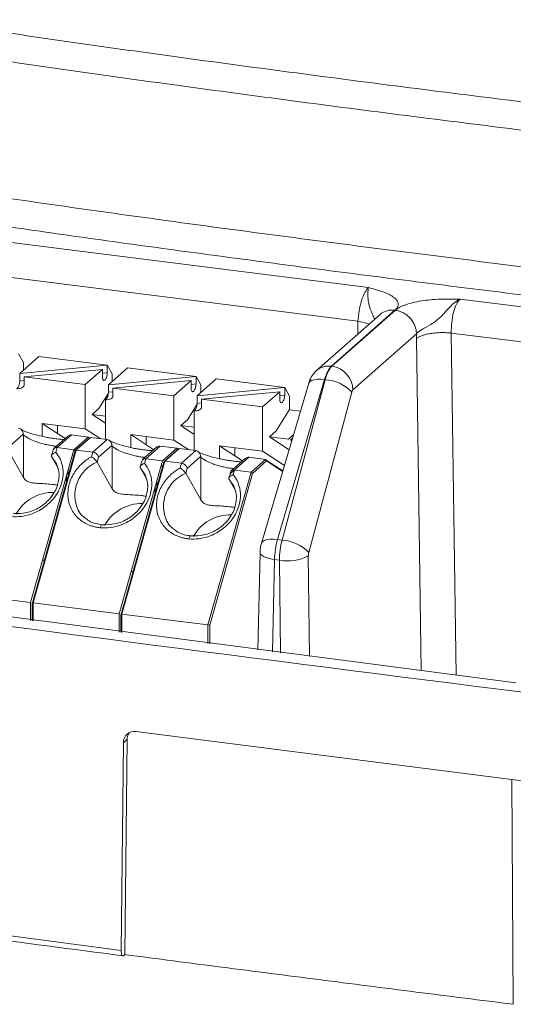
# Model space of a CAD drawing. Header units: millimetres. Extents: x -5 to 111, y 33 to 101.
# Tile 2 of 5: x 13 to 31, y 37 to 73. Entities that reach past the tile are written whole.
import ezdxf

# ---------------------------------------------------------------- set-up
doc = ezdxf.new("R2010")
doc.units = ezdxf.units.MM

msp = doc.modelspace()

# ---------------------------------------------------------------- linework, layer by layer
at = {"color": 7, "linetype": 'Continuous', "lineweight": 15}
for p, q in [((3.437, 66.264), (25.974, 63.425)), ((25.588, 62.183), (3.084, 65.018)), ((29.355, 62.999), (37.353, 61.991)), ((26.952, 62.593), (24.607, 60.525)), ((24.625, 60.522), (26.97, 62.59)), ((26.403, 62.433), (24.058, 60.365)), ((27.746, 61.724), (25.401, 59.656)), ((37, 60.745), (29.034, 61.748)), ((13.059, 60.975), (13.236, 60.66)), ((13.098, 60.255), (13.808, 60.881)), ((16.333, 60.563), (13.808, 60.881)), ((13.098, 60.255), (16.333, 60.563)), ((16.153, 60.404), (13.268, 60.129)), ((15.52, 59.846), (16.153, 60.404)), ((16.153, 60.125), (16.153, 60.404)), ((16.333, 60.284), (16.333, 60.563)), ((16.333, 60.563), (16.51, 60.247)), ((16.372, 59.842), (17.082, 60.468)), ((24.607, 60.525), (24.625, 60.522)), ((13.098, 59.976), (13.098, 60.255)), ((13.268, 60.129), (13.268, 59.851)), ((15.52, 59.846), (13.268, 60.129)), ((16.372, 59.842), (19.607, 60.15)), ((19.427, 59.991), (16.542, 59.717)), ((18.794, 59.433), (19.427, 59.991)), ((19.427, 59.713), (19.427, 59.991)), ((19.607, 59.872), (19.607, 60.15)), ((19.646, 59.43), (20.355, 60.056)), ((15.52, 58.21), (15.52, 59.846)), ((16.372, 59.564), (16.372, 59.842)), ((16.542, 59.717), (16.542, 59.438)), ((18.794, 59.433), (16.542, 59.717)), ((19.646, 59.43), (22.881, 59.738)), ((23.768, 59.893), (22.024, 53.988)), ((22.881, 59.459), (22.881, 59.738)), ((16.268, 57.827), (16.268, 59.282)), ((18.794, 57.798), (18.794, 59.433)), ((19.646, 59.151), (19.646, 59.43)), ((22.701, 59.579), (19.816, 59.304)), ((19.816, 59.304), (19.816, 59.026)), ((22.068, 59.021), (19.816, 59.304)), ((22.068, 59.021), (22.701, 59.579)), ((22.701, 59.3), (22.701, 59.579)), ((25.359, 59.571), (23.77, 53.647)), ((16.015, 58.962), (15.769, 58.745)), ((22.068, 57.385), (22.068, 59.021)), ((19.289, 58.55), (19.042, 58.332)), ((19.542, 57.414), (19.542, 58.87)), ((13.93, 58.41), (13.93, 57.933)), ((12.735, 57.578), (13.228, 58.013)), ((13.236, 57.991), (13.236, 56.411)), ((14.878, 57.943), (14.359, 57.486)), ((15.014, 57.985), (14.483, 57.517)), ((15.014, 57.985), (15.009, 57.985)), ((15.622, 57.908), (15.014, 57.985)), ((15.091, 57.44), (15.622, 57.908)), ((15.715, 57.896), (15.145, 57.394)), ((15.681, 57.885), (15.154, 57.421)), ((16.323, 57.82), (15.715, 57.896)), ((15.793, 57.352), (16.323, 57.82)), ((16.323, 57.82), (16.327, 57.819)), ((17.204, 57.998), (17.204, 57.52)), ((22.563, 58.137), (22.316, 57.92)), ((14.483, 57.517), (14.435, 57.346)), ((14.483, 57.517), (15.091, 57.44)), ((16.009, 57.166), (16.502, 57.6)), ((16.51, 57.578), (16.51, 55.999)), ((18.152, 57.531), (17.633, 57.074)), ((18.287, 57.572), (17.757, 57.105)), ((18.287, 57.572), (18.283, 57.573)), ((18.896, 57.496), (18.287, 57.572)), ((18.989, 57.484), (18.419, 56.981)), ((18.955, 57.473), (18.428, 57.008)), ((18.948, 57.467), (18.915, 57.489)), ((18.989, 57.484), (18.955, 57.473)), ((19.597, 57.407), (18.989, 57.484)), ((20.478, 57.585), (20.478, 57.108)), ((13.236, 56.411), (12.684, 57.397)), ((14.327, 57.435), (14.271, 57.233)), ((14.274, 57.196), (14.518, 56.762)), ((15.185, 57.429), (15.793, 57.352)), ((17.757, 57.105), (17.709, 56.934)), ((17.757, 57.105), (18.365, 57.028)), ((19.067, 56.94), (19.597, 57.407)), ((19.283, 56.753), (19.776, 57.188)), ((19.597, 57.407), (19.601, 57.407)), ((19.784, 57.166), (19.784, 55.586)), ((21.561, 57.16), (20.873, 56.553)), ((21.426, 57.118), (20.907, 56.661)), ((21.561, 57.16), (21.557, 57.16)), ((22.169, 57.083), (21.561, 57.16)), ((21.639, 56.615), (22.169, 57.083)), ((16.51, 55.999), (15.958, 56.984)), ((17.601, 57.023), (17.544, 56.821)), ((17.548, 56.784), (17.792, 56.349)), ((18.459, 57.016), (19.067, 56.94)), ((19.019, 56.769), (19.067, 56.94)), ((19.232, 56.572), (19.283, 56.753)), ((21.693, 56.569), (22.211, 57.026)), ((14.828, 56.269), (14.784, 56.349)), ((14.881, 56.457), (14.881, 56.696)), ((19.784, 55.586), (19.232, 56.572)), ((20.048, 50.97), (21.639, 56.615)), ((21.693, 56.569), (20.113, 50.96)), ((20.822, 56.371), (21.066, 55.937)), ((21.031, 56.692), (21.639, 56.615)), ((21.693, 56.569), (21.639, 56.615)), ((18.155, 56.045), (18.155, 56.283)), ((18.102, 55.857), (18.058, 55.937)), ((21.971, 53.647), (21.886, 50.049)), ((-2.991, 53.333), (31.419, 48.836)), ((22.684, 53.36), (22.508, 53.382)), ((10.32, 52.195), (13.5, 51.795)), ((13.561, 51.786), (13.561, 51.129)), ((13.594, 51.783), (16.774, 51.382)), ((16.835, 51.373), (16.835, 50.702)), ((16.868, 51.37), (20.048, 50.97)), ((20.048, 50.97), (20.113, 50.96)), ((17.389, 47.034), (36.075, 44.657)), ((16.926, 46.625), (16.843, 38.951)), ((17.067, 46.75), (16.926, 46.625)), ((17.067, 46.75), (16.982, 38.8)), ((-4.678, 41.811), (16.843, 38.951)), ((16.944, 38.768), (16.982, 38.8))]:
    msp.add_line(p, q, dxfattribs=at)
at = {"color": 8, "linetype": 'Continuous', "lineweight": 15}
for p, q in [((25.578, 61.705), (25.588, 62.183)), ((27.917, 49.279), (27.745, 61.546)), ((29.034, 61.748), (29.211, 49.115)), ((13.268, 59.992), (13.098, 59.976)), ((16.333, 60.284), (16.153, 60.267)), ((19.607, 59.872), (19.427, 59.854)), ((16.542, 59.58), (16.372, 59.564)), ((22.881, 59.459), (22.701, 59.442)), ((19.816, 59.167), (19.646, 59.151)), ((18.896, 57.496), (18.929, 57.473)), ((14.826, 56.273), (14.826, 56.501)), ((18.1, 55.86), (18.1, 56.088)), ((23.754, 53.521), (23.794, 49.804)), ((22.508, 53.382), (22.427, 49.98)), ((22.721, 49.942), (22.684, 53.36)), ((13.594, 51.783), (13.594, 51.125)), ((16.868, 51.37), (16.868, 50.698)), ((20.048, 50.286), (20.048, 50.97)), ((20.113, 50.278), (20.113, 50.96)), ((31.268, 45.259), (31.323, 36.966))]:
    msp.add_line(p, q, dxfattribs=at)
at = {"color": 144, "linetype": 'Continuous', "lineweight": 0}
for p, q in [((13.236, 60.66), (13.236, 60.377)), ((19.607, 60.15), (17.082, 60.468)), ((16.51, 60.247), (16.51, 59.964)), ((19.607, 60.15), (19.784, 59.835)), ((22.881, 59.738), (20.355, 60.056)), ((24.357, 60.028), (22.613, 54.124)), ((22.786, 54.102), (24.376, 60.026)), ((24.376, 60.026), (24.357, 60.028)), ((19.784, 59.835), (19.784, 59.552)), ((22.881, 59.738), (23.058, 59.422)), ((16.37, 59.529), (16.015, 58.962)), ((23.058, 59.422), (23.058, 58.927)), ((19.644, 59.117), (19.289, 58.55)), ((23.058, 58.927), (22.563, 58.137)), ((23.465, 58.867), (23.053, 58.919)), ((16.268, 58.416), (15.769, 58.745)), ((15.769, 58.745), (16.268, 58.682)), ((15.52, 58.21), (13.93, 58.41)), ((13.93, 58.41), (14.776, 57.854)), ((14.491, 58.34), (14.498, 58.278)), ((14.498, 58.278), (14.498, 58.037)), ((16.064, 57.852), (15.52, 58.21)), ((19.542, 58.004), (19.042, 58.332)), ((19.042, 58.332), (19.542, 58.269)), ((15.662, 57.869), (15.622, 57.908)), ((15.655, 57.886), (15.67, 57.876)), ((15.715, 57.896), (15.681, 57.885)), ((18.794, 57.798), (17.204, 57.998)), ((17.204, 57.998), (18.05, 57.441)), ((17.765, 57.927), (17.772, 57.866)), ((17.772, 57.866), (17.772, 57.624)), ((23.044, 57.441), (22.316, 57.92)), ((22.316, 57.92), (23.018, 57.831)), ((23.018, 57.831), (23.209, 58)), ((23.095, 57.805), (23.171, 57.873)), ((23.142, 57.774), (23.095, 57.805)), ((13.5, 51.795), (15.091, 57.44)), ((15.145, 57.394), (15.091, 57.44)), ((18.365, 57.028), (18.896, 57.496)), ((19.338, 57.44), (18.794, 57.798)), ((18.936, 57.457), (18.896, 57.496)), ((22.068, 57.385), (20.478, 57.585)), ((20.478, 57.585), (21.324, 57.029)), ((21.039, 57.515), (21.046, 57.453)), ((21.046, 57.453), (21.046, 57.212)), ((13.565, 51.786), (15.145, 57.394)), ((15.185, 57.429), (13.594, 51.783)), ((15.037, 57.249), (15.102, 57.241)), ((15.745, 57.181), (15.793, 57.352)), ((15.958, 56.984), (16.009, 57.166)), ((22.871, 56.857), (22.068, 57.385)), ((22.211, 57.026), (22.169, 57.083)), ((16.774, 51.382), (18.365, 57.028)), ((16.839, 51.373), (18.419, 56.981)), ((18.459, 57.016), (16.868, 51.37)), ((18.311, 56.837), (18.376, 56.828)), ((22.203, 57.061), (22.813, 56.66)), ((22.211, 57.026), (22.806, 56.635)), ((20.873, 56.553), (20.843, 56.446)), ((21.031, 56.692), (20.983, 56.521)), ((22.613, 54.124), (22.786, 54.102)), ((13.5, 51.137), (13.5, 51.795)), ((13.594, 51.783), (13.561, 51.786)), ((16.774, 50.71), (16.774, 51.382)), ((16.868, 51.37), (16.835, 51.373))]:
    msp.add_line(p, q, dxfattribs=at)
at = {"color": 7, "linetype": 'Continuous', "lineweight": 15, "flags": 128}
for points in [[(16.153, 60.125), (16.155, 60.091), (16.159, 60.061), (16.167, 60.036), (16.177, 60.016), (16.189, 60.003), (16.203, 59.997), (16.218, 59.998), (16.235, 60.005), (16.251, 60.02), (16.268, 60.041), (16.283, 60.068), (16.297, 60.099), (16.31, 60.133), (16.32, 60.171), (16.327, 60.209), (16.332, 60.247), (16.333, 60.284)], [(12.994, 59.694), (13.05, 59.696), (13.102, 59.703), (13.149, 59.716), (13.19, 59.735), (13.223, 59.758), (13.248, 59.786), (13.263, 59.817), (13.268, 59.851)], [(19.427, 59.713), (19.429, 59.679), (19.433, 59.648), (19.441, 59.623), (19.451, 59.604), (19.463, 59.591), (19.477, 59.584), (19.492, 59.585), (19.509, 59.593), (19.525, 59.608), (19.542, 59.629), (19.557, 59.655), (19.571, 59.686), (19.584, 59.721), (19.594, 59.758), (19.601, 59.797), (19.606, 59.835), (19.607, 59.872)], [(16.268, 59.282), (16.324, 59.283), (16.376, 59.29), (16.423, 59.303), (16.464, 59.322), (16.497, 59.346), (16.522, 59.374), (16.537, 59.405), (16.542, 59.438)], [(22.701, 59.3), (22.703, 59.266), (22.707, 59.236), (22.714, 59.211), (22.724, 59.191), (22.737, 59.178), (22.751, 59.172), (22.766, 59.173), (22.783, 59.18), (22.799, 59.195), (22.816, 59.216), (22.831, 59.243), (22.845, 59.274), (22.858, 59.309), (22.868, 59.346), (22.875, 59.384), (22.88, 59.422), (22.881, 59.459)], [(19.542, 58.87), (19.598, 58.871), (19.65, 58.878), (19.697, 58.891), (19.738, 58.91), (19.771, 58.933), (19.796, 58.961), (19.811, 58.992), (19.816, 59.026)], [(14.009, 53.361), (13.983, 53.361), (13.942, 53.361)]]:
    msp.add_lwpolyline(points, dxfattribs=at)
at = {"color": 8, "linetype": 'Continuous', "lineweight": 15, "flags": 128}
for points in [[(23.768, 59.893), (23.771, 59.901), (23.807, 59.954), (23.872, 59.996), (23.964, 60.025), (24.078, 60.041), (24.21, 60.042), (24.356, 60.028)], [(14.274, 57.196), (14.458, 56.924), (14.498, 56.825)], [(17.548, 56.784), (17.732, 56.512), (17.772, 56.413)], [(20.822, 56.371), (21.006, 56.099), (21.046, 56)], [(16.067, 54.562), (16.077, 54.595), (16.088, 54.623), (16.1, 54.646), (16.113, 54.662), (16.127, 54.67), (16.138, 54.672)], [(19.341, 54.15), (19.351, 54.183), (19.362, 54.211), (19.374, 54.233), (19.387, 54.249), (19.4, 54.258), (19.412, 54.259)], [(22.613, 54.124), (22.467, 54.137), (22.335, 54.137), (22.221, 54.121), (22.129, 54.092), (22.064, 54.05), (22.027, 53.997), (22.024, 53.988)], [(21.971, 53.645), (21.972, 53.637), (21.993, 53.584), (22.045, 53.533), (22.126, 53.486), (22.233, 53.444), (22.362, 53.409), (22.508, 53.382)]]:
    msp.add_lwpolyline(points, dxfattribs=at)
at = {"color": 144, "linetype": 'Continuous', "lineweight": 0, "flags": 128}
msp.add_lwpolyline([(17.283, 52.949), (17.257, 52.949), (17.216, 52.949)], dxfattribs=at)
at = {"color": 8, "linetype": 'Continuous', "lineweight": 15}
for centre, radius, start, end in [((26.853, 61.91), 0.689, 81.7509, 130.7519), ((24.507, 59.846), 0.686, 81.7509, 131.0001), ((16.457, 55.76), 1.322, 112.1808, 204.4507), ((19.731, 55.347), 1.322, 112.1808, 204.4507)]:
    msp.add_arc(centre, radius, start, end, dxfattribs=at)
at = {"color": 7, "linetype": 'Continuous', "lineweight": 15}
for centre, radius, start, end in [((24.494, 59.625), 0.907, 1.9616, 81.7396), ((24.305, 58.58), 1.447, 43.2177, 87.1907), ((12.737, 59.949), 0.362, 315.3719, 4.3547), ((16.011, 59.536), 0.362, 315.3719, 4.3547), ((19.285, 59.124), 0.362, 315.3719, 4.3547), ((14.449, 57.393), 0.129, 74.6597, 160.8256), ((17.723, 56.98), 0.129, 74.6597, 160.8256), ((19.037, 56.687), 0.255, 15.1746, 83.367), ((14.334, 54.288), 1.579, 89.0057, 150.7872), ((22.715, 52.656), 1.447, 43.2177, 87.1907), ((22.973, 55.074), 1.738, 260.4243, 296.6902), ((500.255, 3771.642), 3752.527, 262.265699, 263.163682)]:
    msp.add_arc(centre, radius, start, end, dxfattribs=at)
at = {"color": 144, "linetype": 'Continuous', "lineweight": 0}
for centre, radius, start, end in [((15.763, 57.099), 0.255, 15.1746, 83.367), ((20.997, 56.572), 0.125, 73.8919, 188.9274), ((17.608, 53.875), 1.579, 89.0057, 150.7872), ((20.882, 53.463), 1.579, 89.0057, 150.7872)]:
    msp.add_arc(centre, radius, start, end, dxfattribs=at)
at = {"color": 7, "linetype": 'Continuous', "lineweight": 15}
for points, knots in [([(3.874, 74.291), (4.512, 74.16), (5.824, 73.918), (7.166, 73.691), (9.185, 73.359), (13.266, 72.728), (20.168, 71.757), (28.543, 70.662), (36.985, 69.623), (45.483, 68.636), (54.035, 67.705), (61.211, 66.989), (66.282, 66.542), (69.205, 66.317), (70.679, 66.218), (71.422, 66.177)], [0, 0, 0, 0, 0.03125, 0.0625, 0.0625, 0.125, 0.25, 0.375, 0.5, 0.625, 0.75, 0.875, 0.9375, 0.96875, 1, 1, 1, 1]), ([(71.262, 65.16), (70.514, 65.202), (69.773, 65.252), (68.297, 65.358), (67.562, 65.414), (65.365, 65.591), (63.91, 65.72), (59.555, 66.119), (56.67, 66.407), (50.919, 67.007), (48.053, 67.319), (42.341, 67.961), (39.496, 68.292), (33.823, 68.97), (30.996, 69.318), (25.363, 70.033), (22.556, 70.4), (16.975, 71.158), (14.2, 71.548), (10.082, 72.167), (8.716, 72.378), (6.688, 72.712), (6.016, 72.826), (4.681, 73.062), (4.019, 73.185), (3.369, 73.318)], [0, 0, 0, 0, 0.03125, 0.03125, 0.0625, 0.0625, 0.125, 0.125, 0.25, 0.25, 0.375, 0.375, 0.5, 0.5, 0.625, 0.625, 0.75, 0.75, 0.875, 0.875, 0.9375, 0.9375, 0.96875, 0.96875, 1, 1, 1, 1]), ([(25.588, 62.183), (25.592, 62.306), (25.606, 62.437), (25.628, 62.566), (25.65, 62.695), (25.68, 62.822), (25.716, 62.938), (25.753, 63.053), (25.794, 63.156), (25.839, 63.24), (25.882, 63.322), (25.928, 63.385), (25.974, 63.425)], [0.006193, 0.006193, 0.006193, 0.006193, 0.265824, 0.265824, 0.265824, 0.525454, 0.525454, 0.525454, 0.785085, 0.785085, 0.785085, 1.038523, 1.038523, 1.038523, 1.038523]), ([(25.974, 63.425), (26.069, 63.4), (26.261, 63.35), (26.528, 63.266), (26.753, 63.171), (26.926, 63.064), (27.039, 62.949), (27.076, 62.849), (27.071, 62.769), (27.049, 62.709), (27.011, 62.65), (26.972, 62.612), (26.952, 62.593)], [0, 0, 0, 0, 0.125605, 0.251028, 0.3784, 0.500884, 0.62626, 0.75041, 0.812647, 0.875183, 0.937665, 1, 1, 1, 1]), ([(26.97, 62.59), (26.985, 62.603), (27.014, 62.628), (27.068, 62.664), (27.139, 62.704), (27.23, 62.749), (27.386, 62.81), (27.614, 62.877), (27.925, 62.938), (28.267, 62.98), (28.625, 63.002), (28.992, 63.006), (29.234, 63.001), (29.355, 62.999)], [0, 0, 0, 0, 0.041495, 0.08305, 0.124843, 0.187188, 0.249615, 0.374332, 0.499119, 0.621416, 0.748973, 0.874395, 1, 1, 1, 1]), ([(27.746, 61.724), (27.793, 61.776), (27.864, 61.827), (28.046, 61.937), (28.156, 61.993), (28.341, 62.106), (28.472, 62.191), (28.62, 62.323), (28.785, 62.494), (28.877, 62.6), (29.094, 62.826), (29.221, 62.941), (29.355, 62.999)], [0, 0, 0, 0, 0.25, 0.25, 0.5, 0.5, 0.625, 0.75, 0.75, 0.875, 0.875, 1, 1, 1, 1]), ([(29.355, 62.999), (29.309, 62.958), (29.264, 62.893), (29.223, 62.809), (29.182, 62.724), (29.146, 62.621), (29.116, 62.505), (29.086, 62.389), (29.063, 62.262), (29.05, 62.133), (29.036, 62.003), (29.03, 61.872), (29.034, 61.748)], [0, 0, 0, 0, 0.258045, 0.258045, 0.258045, 0.516091, 0.516091, 0.516091, 0.774136, 0.774136, 0.774136, 1.032182, 1.032182, 1.032182, 1.032182]), ([(27.746, 61.724), (27.745, 61.77), (27.74, 61.818), (27.731, 61.867), (27.721, 61.917), (27.706, 61.967), (27.687, 62.017), (27.667, 62.067), (27.643, 62.117), (27.613, 62.165), (27.584, 62.212), (27.549, 62.258), (27.511, 62.3), (27.473, 62.343), (27.431, 62.381), (27.386, 62.416), (27.342, 62.45), (27.295, 62.479), (27.248, 62.504), (27.2, 62.528), (27.151, 62.547), (27.104, 62.562), (27.08, 62.569), (27.056, 62.575), (27.032, 62.58), (27.011, 62.584), (26.99, 62.588), (26.97, 62.59)], [0, 0, 0, 0, 0.12575, 0.12575, 0.12575, 0.2515, 0.2515, 0.2515, 0.37725, 0.37725, 0.37725, 0.503, 0.503, 0.503, 0.62875, 0.62875, 0.62875, 0.7545, 0.7545, 0.7545, 0.88025, 0.88025, 0.88025, 0.943125, 0.943125, 0.943125, 1.000007, 1.000007, 1.000007, 1.000007]), ([(29.034, 61.748), (28.979, 61.754), (28.919, 61.759), (28.857, 61.762), (28.795, 61.765), (28.729, 61.766), (28.663, 61.764), (28.596, 61.763), (28.528, 61.76), (28.461, 61.754), (28.394, 61.748), (28.328, 61.74), (28.265, 61.73), (28.202, 61.72), (28.142, 61.708), (28.086, 61.695), (28.031, 61.681), (27.981, 61.665), (27.936, 61.649), (27.892, 61.633), (27.853, 61.615), (27.821, 61.598), (27.805, 61.589), (27.79, 61.58), (27.777, 61.571), (27.765, 61.563), (27.755, 61.554), (27.745, 61.546)], [0, 0, 0, 0, 0.125755, 0.125755, 0.125755, 0.251511, 0.251511, 0.251511, 0.377266, 0.377266, 0.377266, 0.503022, 0.503022, 0.503022, 0.628777, 0.628777, 0.628777, 0.754532, 0.754532, 0.754532, 0.880288, 0.880288, 0.880288, 0.943166, 0.943166, 0.943166, 1.000007, 1.000007, 1.000007, 1.000007]), ([(24.058, 60.364), (23.991, 60.293), (23.864, 60.159), (23.799, 59.979), (23.768, 59.894)], [0, 0, 0, 0, 0.529962, 1, 1, 1, 1]), ([(25.401, 59.656), (25.397, 59.652), (25.389, 59.644), (25.378, 59.624), (25.368, 59.6), (25.362, 59.581), (25.359, 59.571)], [0, 0, 0, 0, 0.247745, 0.499936, 0.749496, 1, 1, 1, 1]), ([(13.053, 58.232), (13.103, 58.225), (13.15, 58.196), (13.196, 58.134), (13.207, 58.11), (13.218, 58.073), (13.221, 58.06), (13.224, 58.034), (13.225, 58.02), (13.228, 58.013)], [0, 0, 0, 0, 0.5, 0.5, 0.75, 0.75, 0.875, 0.875, 1, 1, 1, 1]), ([(14.249, 57.873), (14.204, 57.88), (14.093, 57.898), (13.86, 57.946), (13.588, 58.014), (13.365, 58.087), (13.209, 58.15), (13.166, 58.178), (13.141, 58.195)], [0, 0, 0, 0, 0.082712, 0.20568, 0.430961, 0.623372, 0.779196, 1, 1, 1, 1]), ([(14.739, 57.82), (14.712, 57.821), (14.64, 57.823), (14.49, 57.838), (14.349, 57.856), (14.268, 57.869), (14.249, 57.873)], [0, 0, 0, 0, 0.203103, 0.560717, 0.900665, 1, 1, 1, 1]), ([(14.879, 57.942), (14.892, 57.952), (14.922, 57.977), (14.969, 57.988), (15, 57.986), (15.009, 57.985)], [0, 0, 0, 0, 0.353938, 0.792277, 1, 1, 1, 1]), ([(16.327, 57.819), (16.377, 57.813), (16.424, 57.784), (16.47, 57.722), (16.481, 57.698), (16.492, 57.66), (16.495, 57.647), (16.498, 57.622), (16.499, 57.608), (16.502, 57.6)], [0, 0, 0, 0, 0.5, 0.5, 0.75, 0.75, 0.875, 0.875, 1, 1, 1, 1]), ([(17.523, 57.46), (17.478, 57.467), (17.367, 57.485), (17.134, 57.533), (16.862, 57.602), (16.639, 57.674), (16.483, 57.737), (16.44, 57.766), (16.415, 57.782)], [0, 0, 0, 0, 0.082712, 0.20568, 0.430961, 0.623372, 0.779196, 1, 1, 1, 1]), ([(18.013, 57.408), (17.986, 57.409), (17.914, 57.411), (17.764, 57.426), (17.623, 57.443), (17.542, 57.457), (17.523, 57.46)], [0, 0, 0, 0, 0.203103, 0.560717, 0.900665, 1, 1, 1, 1]), ([(18.153, 57.529), (18.166, 57.54), (18.196, 57.564), (18.243, 57.575), (18.273, 57.573), (18.283, 57.573)], [0, 0, 0, 0, 0.353938, 0.792277, 1, 1, 1, 1]), ([(12.793, 54.975), (12.907, 54.963), (13.034, 54.963), (13.307, 54.999), (13.453, 55.035), (13.75, 55.153), (13.901, 55.235), (14.179, 55.447), (14.306, 55.576), (14.512, 55.863), (14.59, 56.021), (14.687, 56.337), (14.706, 56.495), (14.692, 56.788), (14.661, 56.922), (14.567, 57.159), (14.504, 57.26), (14.435, 57.346)], [0, 0, 0, 0, 0.125, 0.125, 0.25, 0.25, 0.375, 0.375, 0.5, 0.5, 0.625, 0.625, 0.75, 0.75, 0.875, 0.875, 1, 1, 1, 1]), ([(14.435, 57.346), (14.42, 57.341), (14.385, 57.33), (14.34, 57.307), (14.294, 57.276), (14.271, 57.243), (14.267, 57.214), (14.272, 57.202), (14.274, 57.196)], [0, 0, 0, 0, 0.148939, 0.338768, 0.500254, 0.762635, 0.884658, 1, 1, 1, 1]), ([(16.067, 54.562), (16.026, 54.567), (15.943, 54.577), (15.823, 54.605), (15.678, 54.65), (15.514, 54.723), (15.336, 54.839), (15.176, 54.987), (14.992, 55.235), (14.857, 55.613), (14.878, 56.031), (14.983, 56.352), (15.097, 56.571), (15.239, 56.767), (15.397, 56.932), (15.566, 57.072), (15.685, 57.145), (15.745, 57.181)], [0, 0, 0, 0, 0.033846, 0.067606, 0.101512, 0.160283, 0.21919, 0.28516, 0.351266, 0.492102, 0.634357, 0.702241, 0.770265, 0.831613, 0.893097, 0.946515, 1, 1, 1, 1]), ([(19.601, 57.407), (19.651, 57.4), (19.698, 57.371), (19.744, 57.309), (19.755, 57.285), (19.766, 57.248), (19.769, 57.235), (19.772, 57.209), (19.773, 57.195), (19.776, 57.188)], [0, 0, 0, 0, 0.5, 0.5, 0.75, 0.75, 0.875, 0.875, 1, 1, 1, 1]), ([(20.797, 57.048), (20.752, 57.055), (20.641, 57.073), (20.408, 57.121), (20.136, 57.189), (19.913, 57.262), (19.756, 57.325), (19.714, 57.353), (19.689, 57.37)], [0, 0, 0, 0, 0.082712, 0.20568, 0.430961, 0.623372, 0.779196, 1, 1, 1, 1]), ([(21.427, 57.117), (21.44, 57.127), (21.47, 57.152), (21.517, 57.163), (21.547, 57.161), (21.557, 57.16)], [0, 0, 0, 0, 0.353938, 0.792277, 1, 1, 1, 1]), ([(14.43, 56.98), (14.469, 56.887), (14.543, 56.709), (14.565, 56.489), (14.541, 56.375), (14.538, 56.361)], [0, 0, 0, 0, 0.486666, 0.936306, 1, 1, 1, 1]), ([(16.067, 54.562), (16.181, 54.551), (16.308, 54.551), (16.581, 54.586), (16.727, 54.622), (17.024, 54.74), (17.174, 54.823), (17.453, 55.035), (17.58, 55.164), (17.786, 55.451), (17.864, 55.608), (17.961, 55.924), (17.979, 56.082), (17.966, 56.375), (17.935, 56.51), (17.841, 56.746), (17.778, 56.848), (17.709, 56.934)], [0, 0, 0, 0, 0.125, 0.125, 0.25, 0.25, 0.375, 0.375, 0.5, 0.5, 0.625, 0.625, 0.75, 0.75, 0.875, 0.875, 1, 1, 1, 1]), ([(17.709, 56.934), (17.694, 56.929), (17.659, 56.918), (17.614, 56.894), (17.568, 56.864), (17.545, 56.83), (17.541, 56.802), (17.546, 56.79), (17.548, 56.784)], [0, 0, 0, 0, 0.148939, 0.338768, 0.500254, 0.762635, 0.884658, 1, 1, 1, 1]), ([(19.341, 54.15), (19.3, 54.155), (19.217, 54.165), (19.097, 54.192), (18.952, 54.237), (18.788, 54.311), (18.61, 54.427), (18.45, 54.575), (18.266, 54.822), (18.131, 55.201), (18.152, 55.618), (18.257, 55.94), (18.371, 56.158), (18.513, 56.355), (18.67, 56.519), (18.84, 56.659), (18.959, 56.732), (19.019, 56.769)], [0, 0, 0, 0, 0.033846, 0.067606, 0.101512, 0.160283, 0.21919, 0.28516, 0.351266, 0.492102, 0.634357, 0.702241, 0.770265, 0.831613, 0.893097, 0.946515, 1, 1, 1, 1]), ([(19.232, 56.572), (19.228, 56.578), (19.22, 56.59), (19.194, 56.622), (19.155, 56.664), (19.102, 56.707), (19.059, 56.741), (19.031, 56.76), (19.019, 56.769)], [0, 0, 0, 0, 0.115327, 0.237348, 0.499745, 0.661207, 0.850961, 1, 1, 1, 1]), ([(21.287, 56.995), (21.26, 56.996), (21.188, 56.998), (21.038, 57.013), (20.897, 57.031), (20.815, 57.045), (20.797, 57.048)], [0, 0, 0, 0, 0.203103, 0.560717, 0.900665, 1, 1, 1, 1]), ([(14.538, 56.361), (14.528, 56.29), (14.505, 56.137), (14.391, 55.875), (14.18, 55.575), (13.826, 55.286), (13.356, 55.085), (13.027, 55.084), (12.864, 55.084)], [0, 0, 0, 0, 0.10234, 0.219948, 0.378892, 0.573799, 0.788198, 1, 1, 1, 1]), ([(13.236, 56.411), (13.272, 56.364), (13.336, 56.28), (13.529, 56.218), (13.762, 56.197), (14.029, 56.186), (14.22, 56.171), (14.375, 56.153), (14.435, 56.142), (14.483, 56.133)], [0, 0, 0, 0, 0.209677, 0.374299, 0.53927, 0.698913, 0.867051, 0.891898, 1, 1, 1, 1]), ([(17.704, 56.568), (17.742, 56.475), (17.817, 56.296), (17.839, 56.077), (17.815, 55.963), (17.812, 55.948)], [0, 0, 0, 0, 0.486666, 0.936306, 1, 1, 1, 1]), ([(19.341, 54.15), (19.455, 54.138), (19.582, 54.138), (19.855, 54.174), (20.001, 54.21), (20.298, 54.328), (20.448, 54.411), (20.727, 54.622), (20.854, 54.751), (21.06, 55.038), (21.138, 55.196), (21.235, 55.512), (21.253, 55.67), (21.24, 55.963), (21.209, 56.097), (21.115, 56.334), (21.052, 56.435), (20.983, 56.521)], [0, 0, 0, 0, 0.125, 0.125, 0.25, 0.25, 0.375, 0.375, 0.5, 0.5, 0.625, 0.625, 0.75, 0.75, 0.875, 0.875, 1, 1, 1, 1]), ([(16.51, 55.999), (16.546, 55.951), (16.61, 55.867), (16.803, 55.806), (17.036, 55.784), (17.303, 55.774), (17.494, 55.759), (17.649, 55.74), (17.709, 55.729), (17.757, 55.72)], [0, 0, 0, 0, 0.209677, 0.374299, 0.53927, 0.698913, 0.867051, 0.891898, 1, 1, 1, 1]), ([(20.978, 56.155), (21.016, 56.062), (21.091, 55.884), (21.113, 55.664), (21.089, 55.55), (21.086, 55.536)], [0, 0, 0, 0, 0.486666, 0.936306, 1, 1, 1, 1]), ([(17.812, 55.948), (17.802, 55.877), (17.779, 55.724), (17.665, 55.463), (17.454, 55.163), (17.1, 54.873), (16.63, 54.672), (16.301, 54.672), (16.138, 54.672)], [0, 0, 0, 0, 0.10234, 0.219948, 0.378892, 0.573799, 0.788198, 1, 1, 1, 1]), ([(21.086, 55.536), (21.076, 55.465), (21.053, 55.312), (20.939, 55.05), (20.728, 54.75), (20.374, 54.461), (19.904, 54.26), (19.575, 54.259), (19.412, 54.259)], [0, 0, 0, 0, 0.10234, 0.219948, 0.378892, 0.573799, 0.788198, 1, 1, 1, 1]), ([(19.784, 55.586), (19.82, 55.539), (19.884, 55.455), (20.077, 55.393), (20.31, 55.372), (20.577, 55.361), (20.768, 55.346), (20.923, 55.328), (20.983, 55.317), (21.031, 55.308)], [0, 0, 0, 0, 0.209677, 0.374299, 0.53927, 0.698913, 0.867051, 0.891898, 1, 1, 1, 1]), ([(15.495, 54.936), (15.474, 54.95), (15.371, 55.021), (15.306, 55.127), (15.254, 55.213)], [0, 0, 0, 0, 0.196211, 1, 1, 1, 1]), ([(16.138, 54.672), (16.058, 54.684), (15.889, 54.71), (15.667, 54.797), (15.548, 54.893), (15.495, 54.936)], [0, 0, 0, 0, 0.3300828, 0.6996666, 1, 1, 1, 1]), ([(18.769, 54.523), (18.748, 54.537), (18.645, 54.608), (18.58, 54.715), (18.528, 54.8)], [0, 0, 0, 0, 0.196211, 1, 1, 1, 1]), ([(19.412, 54.259), (19.332, 54.271), (19.163, 54.297), (18.941, 54.385), (18.822, 54.48), (18.769, 54.523)], [0, 0, 0, 0, 0.330083, 0.699667, 1, 1, 1, 1]), ([(22.025, 53.99), (22.017, 53.962), (22.002, 53.908), (21.986, 53.82), (21.975, 53.731), (21.972, 53.674), (21.971, 53.645)], [0, 0, 0, 0, 0.25128, 0.501075, 0.750323, 1, 1, 1, 1]), ([(23.77, 53.647), (23.767, 53.638), (23.762, 53.618), (23.758, 53.586), (23.754, 53.553), (23.754, 53.532), (23.754, 53.521)], [0, 0, 0, 0, 0.247766, 0.499939, 0.749478, 1, 1, 1, 1]), ([(17.389, 47.034), (17.266, 47.05), (17.146, 47.014), (16.975, 46.864), (16.925, 46.749), (16.926, 46.625)], [0, 0, 0, 0, 0.5, 0.5, 1, 1, 1, 1]), ([(17.134, 46.984), (17.111, 46.941), (17.073, 46.87), (17.069, 46.785), (17.067, 46.75)], [0, 0, 0, 0, 0.593975, 1, 1, 1, 1]), ([(-4.624, 41.619), (-1.136, 41.147), (6.018, 40.181), (13.206, 39.242), (16.89, 38.76)], [0, 0, 0, 0, 0.487405, 1, 1, 1, 1]), ([(16.843, 38.951), (16.842, 38.878), (16.853, 38.817), (16.89, 38.749), (16.917, 38.743), (16.944, 38.768)], [0, 0, 0, 0, 0.5, 0.5, 1, 1, 1, 1]), ([(31.323, 36.966), (30.126, 37.117), (27.731, 37.419), (24.145, 37.876), (20.561, 38.336), (18.175, 38.646), (16.982, 38.8)], [0, 0, 0, 0, 0.250001, 0.5, 0.749999, 1, 1, 1, 1])]:
    msp.add_open_spline(points, degree=3, knots=knots, dxfattribs=at)
at = {"color": 8, "linetype": 'Continuous', "lineweight": 15}
for points, knots in [([(68.984, 60.298), (67.886, 60.375), (65.1, 60.571), (60.694, 60.983), (55.724, 61.468), (50.776, 61.987), (45.843, 62.526), (40.926, 63.085), (34.458, 63.847), (26.47, 64.835), (19.171, 65.802), (14.086, 66.518), (11.165, 66.945), (8.272, 67.389), (5.418, 67.848), (3.589, 68.196), (2.679, 68.369)], [0, 0, 0, 0, 0.047602, 0.120697, 0.193931, 0.267257, 0.340651, 0.414097, 0.487569, 0.63155, 0.775409, 0.820553, 0.865651, 0.910688, 0.955582, 1, 1, 1, 1]), ([(68.947, 59.261), (68.846, 59.267), (68.003, 59.322), (66.499, 59.442), (64.393, 59.617), (62.364, 59.797), (60.347, 59.984), (58.391, 60.173), (56.431, 60.367), (54.462, 60.567), (52.512, 60.769), (50.597, 60.972), (47.435, 61.313), (43.016, 61.805), (37.346, 62.464), (32.475, 63.052), (28.35, 63.565), (24.994, 63.993), (21.66, 64.429), (18.358, 64.873), (15.627, 65.251), (13.45, 65.561), (11.84, 65.796), (10.224, 66.037), (8.638, 66.279), (7.052, 66.529), (5.495, 66.786), (3.935, 67.055), (2.923, 67.249), (2.422, 67.346)], [0, 0, 0, 0, 0.0043369, 0.0363052, 0.0653812, 0.096093, 0.1250867, 0.153877, 0.1821546, 0.211533, 0.2409189, 0.2684825, 0.2964961, 0.3814258, 0.4654643, 0.5503343, 0.6004439, 0.6516588, 0.7022261, 0.7518649, 0.802209, 0.8272107, 0.8519952, 0.8764807, 0.9020451, 0.9257493, 0.9506572, 0.9755088, 1, 1, 1, 1]), ([(25.974, 63.425), (25.967, 63.382), (25.954, 63.299), (25.949, 63.066), (25.985, 62.717), (26.151, 62.403), (26.188, 62.277), (26.196, 62.249)], [0, 0, 0, 0, 0.180845, 0.344051, 0.595823, 0.913176, 1, 1, 1, 1]), ([(25.588, 62.183), (25.711, 62.162), (25.875, 62.135), (25.97, 62.084), (25.994, 62.072)], [0, 0, 0, 0, 0.750185, 1, 1, 1, 1]), ([(13.236, 57.991), (13.293, 57.946), (13.39, 57.871), (13.618, 57.766), (13.816, 57.698), (13.994, 57.648), (14.168, 57.61), (14.327, 57.583), (14.417, 57.576), (14.458, 57.573)], [0, 0, 0, 0, 0.2731948, 0.4630859, 0.5869606, 0.7022387, 0.8103827, 0.9131602, 1, 1, 1, 1]), ([(16.51, 57.578), (16.567, 57.534), (16.664, 57.459), (16.892, 57.353), (17.09, 57.285), (17.268, 57.236), (17.442, 57.197), (17.6, 57.17), (17.691, 57.164), (17.732, 57.161)], [0, 0, 0, 0, 0.2731948, 0.4630859, 0.5869606, 0.7022387, 0.8103827, 0.9131602, 1, 1, 1, 1]), ([(19.784, 57.166), (19.841, 57.121), (19.938, 57.046), (20.166, 56.941), (20.364, 56.873), (20.542, 56.823), (20.716, 56.785), (20.874, 56.758), (20.965, 56.751), (21.006, 56.748)], [0, 0, 0, 0, 0.273195, 0.463086, 0.586961, 0.702239, 0.810383, 0.91316, 1, 1, 1, 1])]:
    msp.add_open_spline(points, degree=3, knots=knots, dxfattribs=at)
at = {"color": 7, "linetype": 'Continuous', "lineweight": 15}
for points in [[(27.745, 61.546), (27.745, 61.605), (27.745, 61.664), (27.746, 61.724)], [(24.356, 60.028), (24.422, 60.262), (24.513, 60.443), (24.606, 60.525)], [(24.376, 60.026), (24.441, 60.259), (24.532, 60.44), (24.625, 60.522)], [(13.228, 58.013), (13.231, 58.005), (13.233, 57.998), (13.236, 57.991)], [(16.502, 57.6), (16.505, 57.593), (16.507, 57.586), (16.51, 57.578)], [(19.776, 57.188), (19.779, 57.18), (19.781, 57.173), (19.784, 57.166)], [(22.613, 54.124), (22.548, 53.895), (22.51, 53.626), (22.508, 53.382)], [(22.684, 53.36), (22.685, 53.604), (22.722, 53.874), (22.786, 54.102)]]:
    msp.add_open_spline(points, degree=3, dxfattribs=at)
at = {"color": 144, "linetype": 'Continuous', "lineweight": 0}
for points, knots in [([(15.958, 56.984), (15.954, 56.99), (15.946, 57.002), (15.92, 57.035), (15.881, 57.076), (15.828, 57.119), (15.785, 57.154), (15.757, 57.173), (15.745, 57.181)], [0, 0, 0, 0, 0.115327, 0.237348, 0.499745, 0.661207, 0.850961, 1, 1, 1, 1]), ([(20.983, 56.521), (20.968, 56.516), (20.933, 56.505), (20.887, 56.482), (20.842, 56.451), (20.819, 56.418), (20.815, 56.389), (20.82, 56.377), (20.822, 56.371)], [0, 0, 0, 0, 0.148939, 0.338768, 0.500254, 0.762635, 0.884658, 1, 1, 1, 1])]:
    msp.add_open_spline(points, degree=3, knots=knots, dxfattribs=at)

doc.saveas('drawing.dxf')
